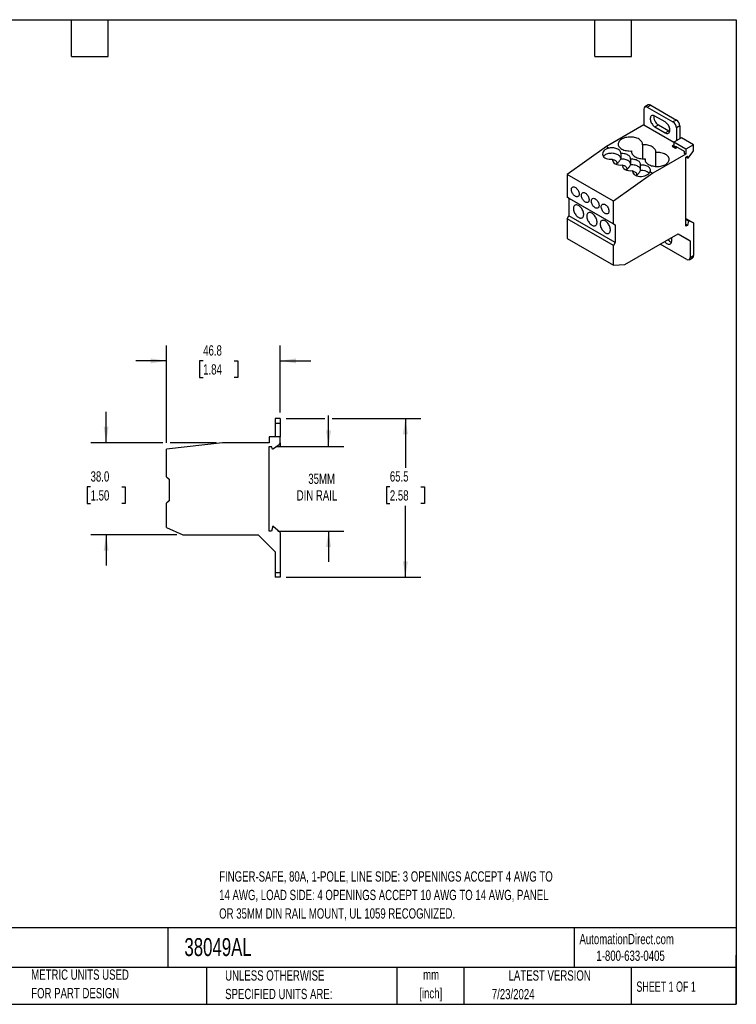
# Model space of a CAD drawing. Header units: millimetres. Extents: x 13 to 546, y 13 to 419.
# Tile 2 of 2: x 250 to 546, y 13 to 419. Entities that reach past the tile are written whole.
import ezdxf

# ---------------------------------------------------------------- set-up
doc = ezdxf.new("R2010")
doc.units = ezdxf.units.MM
doc.header["$LTSCALE"] = 2
doc.layers.add('DIMENSIONS', color=140, linetype='Continuous', lineweight=25)
doc.layers.add('TEXT', color=140, linetype='Continuous', lineweight=25)
doc.styles.add('SLDTEXTSTYLE0', font='TXT', dxfattribs={"width": 0.7})
doc.styles.add('SLDTEXTSTYLE1', font='TXT', dxfattribs={"width": 0.65})
doc.dimstyles.new('SLDDIMSTYLE0', dxfattribs={"dimtxt": 4.316016, "dimasz": 6.604, "dimexe": 0, "dimexo": 0.0625, "dimgap": 1.079004, "dimtad": 0, "dimtih": 1, "dimtoh": 1, "dimrnd": 1e-09, "dimzin": 4, "dimdsep": 46, "dimtxsty": 'SLDTEXTSTYLE0', "dimsah": 1, "dimcen": 0.09, "dimadec": 0, "dimazin": 1, "dimtfac": 1, "dimtmove": 0, "dimatfit": 0, "dimfxl": 0, "dimfrac": 2, "dimtolj": 1, "dimtzin": 12, "dimarcsym": 0})
doc.dimstyles.new('SLDDIMSTYLE1', dxfattribs={"dimtxt": 4.316016, "dimasz": 6.604, "dimexe": 0, "dimexo": 0.0625, "dimgap": 1.079004, "dimtad": 0, "dimtih": 1, "dimtoh": 1, "dimrnd": 1e-09, "dimzin": 12, "dimdsep": 46, "dimtxsty": 'SLDTEXTSTYLE0', "dimsah": 1, "dimcen": 0.09, "dimadec": 0, "dimazin": 3, "dimtfac": 1, "dimtmove": 0, "dimatfit": 0, "dimfxl": 0, "dimfrac": 2, "dimtolj": 1, "dimtzin": 12, "dimarcsym": 0})
doc.dimstyles.new('SLDDIMSTYLE2', dxfattribs={"dimtxt": 4.316016, "dimasz": 6.604, "dimexe": 0, "dimexo": 0.0625, "dimgap": 1.079004, "dimtad": 0, "dimtih": 1, "dimtoh": 1, "dimrnd": 1e-09, "dimzin": 12, "dimdsep": 46, "dimtxsty": 'SLDTEXTSTYLE0', "dimsah": 1, "dimcen": 0.09, "dimadec": 0, "dimazin": 3, "dimtfac": 1, "dimtofl": 0, "dimtmove": 0, "dimatfit": 3, "dimfxl": 0, "dimfrac": 2, "dimtolj": 1, "dimtzin": 12, "dimarcsym": 0})

# ---------------------------------------------------------------- blocks, each defined once
blk = doc.blocks.new('_D_4')
at = {"layer": 'DIMENSIONS'}
for p, q in [((377.87, 242.99), (377.87, 255.69)), ((356.91, 242.99), (384.22, 242.99)), ((356.91, 207.99), (384.22, 207.99)), ((377.87, 207.99), (377.87, 195.29))]:
    blk.add_line(p, q, dxfattribs=at)
for points in [[(377.87, 242.99), (378.89, 249.59), (376.85, 249.59)], [(377.87, 207.99), (376.85, 201.39), (378.89, 201.39)]]:
    blk.add_solid(points, dxfattribs=at)
at = {"layer": 'DIMENSIONS', "char_height": 4.233, "attachment_point": 1, "style": 'SLDTEXTSTYLE0'}
for s, insert in [('35MM', (369.52, 231.73)), ('DIN RAIL', (364.74, 224.87))]:
    blk.add_mtext(s, dxfattribs=dict(at, insert=insert))
blk = doc.blocks.new('_D_5')
at = {"layer": 'DIMENSIONS'}
for p, q in [((360.41, 254.49), (376.35, 254.49)), ((379.39, 254.49), (415.93, 254.49)), ((409.58, 254.49), (409.58, 234.1)), ((403.17, 226.27), (401.72, 226.27)), ((401.72, 226.27), (401.72, 219.42)), ((416, 226.27), (417.44, 226.27)), ((417.44, 226.27), (417.44, 219.42)), ((401.72, 219.42), (403.17, 219.42)), ((409.58, 188.99), (409.58, 218.45)), ((417.44, 219.42), (416, 219.42)), ((360.41, 188.99), (415.93, 188.99))]:
    blk.add_line(p, q, dxfattribs=at)
for points in [[(409.58, 254.49), (408.57, 247.89), (410.6, 247.89)], [(409.58, 188.99), (410.6, 195.59), (408.57, 195.59)]]:
    blk.add_solid(points, dxfattribs=at)
at = {"layer": 'DIMENSIONS', "char_height": 4.233, "attachment_point": 1, "style": 'SLDTEXTSTYLE0'}
for s, insert in [('65.5', (403.17, 232.7)), ('2.58', (403.17, 224.87))]:
    blk.add_mtext(s, dxfattribs=dict(at, insert=insert))
blk = doc.blocks.new('_D_6')
at = {"layer": 'DIMENSIONS'}
for p, q in [((311.07, 244.44), (311.07, 284.63)), ((357.87, 257.03), (357.87, 284.63)), ((311.07, 278.28), (298.37, 278.28)), ((326.15, 278.28), (324.7, 278.28)), ((324.7, 278.28), (324.7, 271.42)), ((338.97, 278.28), (340.42, 278.28)), ((340.42, 278.28), (340.42, 271.42)), ((357.87, 278.28), (370.57, 278.28)), ((324.7, 271.42), (326.15, 271.42)), ((340.42, 271.42), (338.97, 271.42))]:
    blk.add_line(p, q, dxfattribs=at)
for points in [[(311.07, 278.28), (304.47, 279.3), (304.47, 277.27)], [(357.87, 278.28), (364.47, 277.27), (364.47, 279.3)]]:
    blk.add_solid(points, dxfattribs=at)
at = {"layer": 'DIMENSIONS', "char_height": 4.233, "attachment_point": 1, "style": 'SLDTEXTSTYLE0'}
for s, insert in [('46.8', (326.15, 284.71)), ('1.84', (326.15, 276.88))]:
    blk.add_mtext(s, dxfattribs=dict(at, insert=insert))
blk = doc.blocks.new('_D_7')
at = {"layer": 'DIMENSIONS'}
for p, q in [((286.12, 244.49), (286.12, 257.19)), ((309.55, 244.49), (279.77, 244.49)), ((331.53, 244.49), (312.59, 244.49)), ((279.71, 226.27), (278.26, 226.27)), ((278.26, 226.27), (278.26, 219.42)), ((292.53, 226.27), (293.98, 226.27)), ((293.98, 226.27), (293.98, 219.42)), ((278.26, 219.42), (279.71, 219.42)), ((293.98, 219.42), (292.53, 219.42)), ((315.28, 206.49), (279.77, 206.49)), ((286.12, 206.49), (286.12, 193.79))]:
    blk.add_line(p, q, dxfattribs=at)
for points in [[(286.12, 244.49), (287.14, 251.09), (285.1, 251.09)], [(286.12, 206.49), (285.1, 199.89), (287.14, 199.89)]]:
    blk.add_solid(points, dxfattribs=at)
at = {"layer": 'DIMENSIONS', "char_height": 4.233, "attachment_point": 1, "style": 'SLDTEXTSTYLE0'}
for s, insert in [('38.0', (279.71, 232.7)), ('1.50', (279.71, 224.87))]:
    blk.add_mtext(s, dxfattribs=dict(at, insert=insert))

msp = doc.modelspace()

# ---------------------------------------------------------------- linework, layer by layer
for p, q in [((507.959, 382.188), (507.959, 375.656)), ((509.788, 383.92), (508.374, 383.104)), ((509.374, 383.005), (510.788, 383.821)), ((509.374, 383.005), (519.98, 376.881)), ((510.788, 383.821), (521.394, 377.698)), ((516.798, 376.881), (512.556, 379.33)), ((507.959, 375.656), (492.544, 366.757)), ((507.959, 375.656), (520.334, 368.512)), ((512.556, 374.839), (513.97, 375.656)), ((512.556, 374.839), (516.798, 372.39)), ((513.97, 375.656), (518.212, 373.207)), ((521.394, 377.698), (519.98, 376.881)), ((522.809, 375.248), (521.394, 374.432)), ((521.394, 374.432), (521.394, 369.125)), ((522.809, 375.248), (522.809, 369.941)), ((516.798, 372.39), (518.212, 373.207)), ((523.516, 370.349), (520.334, 368.512)), ((528.465, 367.492), (523.516, 370.349)), ((492.544, 366.757), (476.281, 355.253)), ((492.544, 366.757), (493.612, 366.14)), ((507.343, 367.462), (507.343, 361.724)), ((520.334, 367.287), (519.627, 366.879)), ((519.627, 366.879), (520.334, 366.471)), ((520.334, 368.512), (520.334, 366.471)), ((525.284, 365.655), (520.334, 368.512)), ((520.334, 366.471), (521.041, 366.063)), ((521.041, 366.879), (524.576, 364.838)), ((521.041, 366.063), (521.041, 366.879)), ((521.041, 366.063), (521.748, 366.471)), ((528.465, 367.492), (525.284, 365.655)), ((528.465, 365.464), (528.465, 367.492)), ((498.398, 363.849), (498.398, 361.563)), ((502.919, 364.908), (502.919, 364.278)), ((508.434, 361.724), (508.434, 361.094)), ((525.284, 363.613), (511.636, 355.735)), ((512.859, 358.54), (512.859, 364.278)), ((524.576, 364.838), (524.576, 364.022)), ((524.576, 364.022), (525.284, 363.613)), ((525.284, 365.655), (525.284, 363.613)), ((525.284, 362.389), (525.991, 362.797)), ((525.284, 333.81), (525.284, 362.389)), ((525.425, 362.47), (526.273, 361.98)), ((526.273, 361.98), (525.991, 362.797)), ((526.273, 361.98), (528.168, 364.626)), ((495.035, 361.524), (495.035, 361.049)), ((499.136, 359.156), (499.136, 358.682)), ((502.499, 361.482), (502.499, 359.195)), ((506.6, 356.828), (506.6, 359.114)), ((495.373, 344.232), (476.281, 355.253)), ((476.281, 355.253), (476.281, 345.855)), ((511.636, 355.735), (495.373, 344.232)), ((503.238, 356.789), (503.238, 356.314)), ((510.568, 356.352), (511.636, 355.735)), ((476.281, 345.855), (495.373, 334.833)), ((476.988, 345.446), (476.281, 345.855)), ((476.988, 345.446), (496.08, 334.425)), ((476.988, 345.446), (476.988, 338.179)), ((495.373, 334.833), (495.373, 344.232)), ((476.281, 336.954), (476.988, 338.179)), ((496.08, 327.158), (476.988, 338.179)), ((495.373, 325.933), (476.281, 336.954)), ((476.281, 336.954), (476.281, 328.789)), ((495.373, 334.833), (496.08, 334.425)), ((496.08, 334.425), (496.08, 327.158)), ((525.284, 337.075), (528.465, 335.238)), ((525.284, 336.667), (526.344, 336.055)), ((525.991, 334.218), (525.284, 334.626)), ((525.991, 334.218), (525.284, 333.81)), ((526.344, 336.055), (525.991, 334.218)), ((528.465, 335.238), (526.344, 336.055)), ((528.465, 335.238), (528.465, 321.765)), ((500.146, 318.073), (522.102, 330.748)), ((519.45, 327.787), (519.45, 329.217)), ((522.101, 330.748), (525.991, 328.502)), ((522.102, 330.748), (527.051, 327.89)), ((476.281, 328.789), (495.373, 317.768)), ((496.08, 327.158), (495.373, 325.933)), ((495.373, 317.768), (495.373, 325.933)), ((525.637, 320.132), (514.675, 326.461)), ((525.991, 328.502), (527.051, 327.89)), ((527.051, 327.89), (527.051, 320.949)), ((527.051, 320.949), (528.465, 321.765)), ((495.373, 317.768), (500.146, 318.073)), ((526.637, 320.033), (528.051, 320.85)), ((357.871, 254.491), (355.871, 254.491)), ((355.871, 254.491), (355.871, 252.491)), ((357.871, 252.491), (355.871, 252.491)), ((355.871, 252.491), (355.871, 246.991)), ((357.871, 254.491), (357.871, 252.491)), ((357.871, 252.491), (357.871, 246.991)), ((334.071, 244.491), (311.071, 241.901)), ((353.371, 244.491), (334.071, 244.491)), ((353.371, 246.991), (353.371, 244.491)), ((357.871, 246.991), (353.371, 246.991)), ((357.871, 244.507), (357.871, 246.991)), ((357.871, 244.507), (357.871, 242.991)), ((311.071, 230.391), (311.071, 241.901)), ((353.371, 242.991), (354.371, 242.991)), ((353.371, 207.991), (353.371, 242.991)), ((354.771, 241.791), (354.371, 242.991)), ((354.771, 241.791), (357.449, 243.692)), ((356.461, 242.991), (357.871, 242.991)), ((311.071, 230.391), (312.071, 229.391)), ((312.071, 229.391), (312.071, 220.491)), ((312.071, 220.491), (311.071, 219.491)), ((311.071, 209.491), (311.071, 219.491)), ((311.071, 209.491), (317.821, 206.491)), ((354.371, 207.991), (353.371, 207.991)), ((354.871, 209.991), (354.371, 207.991)), ((357.871, 207.491), (354.871, 209.991)), ((357.871, 207.491), (357.871, 190.991)), ((317.821, 206.491), (348.871, 206.491)), ((348.871, 206.491), (355.871, 199.491)), ((355.871, 199.491), (355.871, 190.991)), ((355.871, 190.991), (357.871, 190.991)), ((355.871, 190.991), (355.871, 188.991)), ((357.871, 188.991), (355.871, 188.991)), ((357.871, 190.991), (357.871, 188.991))]:
    msp.add_line(p, q)
at = {"flags": 128}
for points in [[(512.556, 379.33), (512.266, 379.473), (511.982, 379.561), (511.712, 379.595), (511.46, 379.573), (511.233, 379.494), (511.035, 379.363), (510.872, 379.18), (510.745, 378.95), (510.66, 378.679), (510.616, 378.372), (510.616, 378.036), (510.66, 377.68), (510.745, 377.309), (510.872, 376.934), (511.035, 376.562), (511.233, 376.202), (511.46, 375.862), (511.712, 375.549), (511.982, 375.27), (512.266, 375.032), (512.556, 374.839)], [(516.798, 372.39), (517.088, 372.248), (517.371, 372.159), (517.642, 372.125), (517.894, 372.148), (518.121, 372.226), (518.319, 372.358), (518.482, 372.541), (518.608, 372.77), (518.694, 373.042), (518.737, 373.348), (518.737, 373.684), (518.694, 374.041), (518.608, 374.411), (518.482, 374.786), (518.319, 375.158), (518.121, 375.518), (517.894, 375.859), (517.642, 376.172), (517.371, 376.45), (517.088, 376.689), (516.798, 376.881)], [(507.343, 367.462), (507.373, 367.778), (507.343, 368.094), (507.253, 368.406), (507.105, 368.71), (506.9, 369.003), (506.641, 369.281), (506.33, 369.542), (505.972, 369.781), (505.571, 369.996), (505.131, 370.185), (504.659, 370.344), (504.159, 370.473), (503.637, 370.57), (503.101, 370.633), (502.555, 370.662), (502.008, 370.656), (501.465, 370.616), (500.932, 370.541), (500.417, 370.434), (499.926, 370.294), (499.464, 370.125), (499.037, 369.927), (498.649, 369.703), (498.307, 369.457), (498.013, 369.19), (497.772, 368.906), (497.585, 368.609), (497.456, 368.302), (497.387, 367.988), (497.377, 367.672), (497.426, 367.357), (497.536, 367.047), (497.703, 366.746), (497.926, 366.458), (498.203, 366.185), (498.529, 365.931), (498.902, 365.7), (499.317, 365.493), (499.768, 365.314), (500.25, 365.164), (500.758, 365.046), (501.285, 364.96), (501.825, 364.908), (502.372, 364.891), (502.919, 364.908)], [(518.212, 373.207), (518.502, 373.064), (518.685, 373.001)], [(498.398, 363.849), (498.414, 364.131), (498.367, 364.411), (498.257, 364.686), (498.086, 364.95), (497.857, 365.199), (497.575, 365.429), (497.242, 365.635), (496.867, 365.815), (496.454, 365.965), (496.01, 366.083), (495.544, 366.167), (495.063, 366.215), (494.575, 366.227), (494.089, 366.202), (493.612, 366.14)], [(512.859, 364.278), (512.889, 364.601), (512.856, 364.923), (512.761, 365.241), (512.606, 365.55), (512.391, 365.848), (512.12, 366.131), (511.797, 366.394), (511.424, 366.634), (511.008, 366.849), (510.552, 367.036), (510.063, 367.192), (509.547, 367.316), (509.01, 367.406), (508.459, 367.461), (507.902, 367.48), (507.343, 367.462)], [(498.398, 361.989), (498.372, 362.106), (498.271, 362.372), (498.113, 362.629), (497.9, 362.872), (497.636, 363.098), (497.325, 363.303), (496.972, 363.483), (496.582, 363.637), (496.163, 363.761), (495.719, 363.854), (495.259, 363.914), (494.789, 363.94), (494.318, 363.932), (493.851, 363.889), (493.398, 363.814), (492.965, 363.706), (492.559, 363.567), (492.186, 363.4), (491.853, 363.208), (491.564, 362.992), (491.324, 362.758), (491.254, 362.675)], [(502.499, 361.482), (502.516, 361.755), (502.473, 362.027), (502.371, 362.294), (502.211, 362.551), (501.997, 362.795), (501.732, 363.021), (501.419, 363.226), (501.064, 363.406), (500.672, 363.56), (500.25, 363.683), (499.804, 363.775), (499.342, 363.834), (498.871, 363.859), (498.398, 363.849)], [(502.919, 364.908), (502.889, 364.586), (502.921, 364.264), (503.016, 363.946), (503.172, 363.636), (503.386, 363.338), (503.657, 363.056), (503.981, 362.793), (504.353, 362.552), (504.77, 362.337), (505.225, 362.15), (505.714, 361.994), (506.23, 361.87), (506.767, 361.78), (507.318, 361.726), (507.876, 361.707), (508.434, 361.724)], [(508.434, 361.724), (508.404, 361.408), (508.434, 361.093), (508.524, 360.781), (508.672, 360.476), (508.877, 360.183), (509.137, 359.905), (509.447, 359.645), (509.805, 359.405), (510.206, 359.19), (510.646, 359.002), (511.119, 358.842), (511.619, 358.713), (512.14, 358.616), (512.677, 358.553), (513.222, 358.525), (513.77, 358.53), (514.313, 358.571), (514.845, 358.645), (515.36, 358.753), (515.851, 358.892), (516.314, 359.062), (516.741, 359.259), (517.128, 359.483), (517.471, 359.73), (517.764, 359.996), (518.006, 360.28), (518.192, 360.577), (518.321, 360.885), (518.391, 361.198), (518.401, 361.514), (518.351, 361.829), (518.242, 362.139), (518.074, 362.44), (517.851, 362.729), (517.575, 363.001), (517.248, 363.255), (516.875, 363.487), (516.461, 363.693), (516.01, 363.873), (515.528, 364.022), (515.02, 364.141), (514.493, 364.226), (513.952, 364.278), (513.406, 364.296), (512.859, 364.278)], [(496.831, 359.627), (496.839, 359.644), (496.904, 359.849), (496.912, 360.058), (496.861, 360.265), (496.753, 360.465), (496.591, 360.652), (496.38, 360.821), (496.124, 360.969), (495.83, 361.091), (495.506, 361.185), (495.16, 361.247), (495.017, 361.263)], [(502.499, 359.622), (502.473, 359.74), (502.371, 360.007), (502.211, 360.265), (501.997, 360.508), (501.732, 360.734), (501.419, 360.939), (501.064, 361.12), (500.672, 361.273), (500.25, 361.397), (499.804, 361.489), (499.342, 361.548), (498.871, 361.573), (498.398, 361.563)], [(500.932, 357.259), (500.94, 357.276), (501.006, 357.482), (501.013, 357.691), (500.962, 357.898), (500.854, 358.097), (500.693, 358.284), (500.481, 358.454), (500.225, 358.602), (499.931, 358.724), (499.607, 358.817), (499.261, 358.879), (499.118, 358.895)], [(506.6, 359.114), (506.617, 359.387), (506.574, 359.659), (506.472, 359.926), (506.313, 360.183), (506.098, 360.427), (505.833, 360.653), (505.52, 360.858), (505.165, 361.039), (504.773, 361.192), (504.351, 361.316), (503.905, 361.408), (503.443, 361.467), (502.972, 361.491), (502.499, 361.482)], [(506.6, 357.254), (506.574, 357.373), (506.472, 357.64), (506.313, 357.897), (506.098, 358.141), (505.833, 358.367), (505.52, 358.572), (505.165, 358.752), (504.773, 358.906), (504.351, 359.029), (503.905, 359.121), (503.443, 359.18), (502.972, 359.205), (502.499, 359.195)], [(510.568, 356.352), (510.675, 356.627), (510.718, 356.907), (510.698, 357.189), (510.615, 357.467), (510.47, 357.736), (510.266, 357.992), (510.006, 358.23), (509.694, 358.447), (509.336, 358.639), (508.938, 358.802), (508.507, 358.934), (508.05, 359.033), (507.574, 359.096), (507.088, 359.124), (506.6, 359.114)], [(505.034, 354.892), (505.042, 354.908), (505.107, 355.114), (505.114, 355.323), (505.063, 355.53), (504.956, 355.73), (504.794, 355.917), (504.582, 356.086), (504.326, 356.234), (504.032, 356.356), (503.708, 356.45), (503.363, 356.512), (503.22, 356.528)], [(478.084, 348.978), (478.105, 349.261), (478.166, 349.513), (478.266, 349.727), (478.403, 349.898), (478.573, 350.021), (478.771, 350.093), (478.993, 350.113), (479.232, 350.08), (479.483, 349.994), (479.739, 349.858), (479.993, 349.676), (480.239, 349.452), (480.471, 349.192), (480.681, 348.902), (480.866, 348.591), (481.02, 348.265), (481.139, 347.935), (481.22, 347.608), (481.261, 347.292), (481.261, 346.996), (481.22, 346.728), (481.139, 346.495), (481.02, 346.302), (480.866, 346.154), (480.681, 346.056), (480.471, 346.009), (480.239, 346.016), (479.993, 346.076), (479.739, 346.187), (479.483, 346.347), (479.232, 346.551), (478.993, 346.794), (478.771, 347.069), (478.573, 347.371), (478.403, 347.69), (478.266, 348.019), (478.166, 348.349), (478.105, 348.672), (478.084, 348.978)], [(482.185, 346.611), (482.206, 346.893), (482.267, 347.145), (482.368, 347.359), (482.504, 347.53), (482.674, 347.653), (482.873, 347.726), (483.094, 347.746), (483.334, 347.712), (483.585, 347.627), (483.84, 347.491), (484.095, 347.309), (484.341, 347.084), (484.572, 346.824), (484.783, 346.534), (484.967, 346.223), (485.121, 345.898), (485.24, 345.567), (485.321, 345.24), (485.362, 344.924), (485.362, 344.629), (485.321, 344.361), (485.24, 344.127), (485.121, 343.934), (484.967, 343.786), (484.783, 343.688), (484.572, 343.642), (484.341, 343.649), (484.095, 343.708), (483.84, 343.819), (483.585, 343.979), (483.334, 344.183), (483.094, 344.426), (482.873, 344.702), (482.674, 345.003), (482.504, 345.323), (482.368, 345.652), (482.267, 345.982), (482.206, 346.304), (482.185, 346.611)], [(478.897, 341.16), (478.918, 340.807), (478.979, 340.437), (479.081, 340.058), (479.22, 339.676), (479.394, 339.299), (479.599, 338.934), (479.832, 338.589), (480.089, 338.27), (480.363, 337.984), (480.65, 337.735), (480.945, 337.53), (481.24, 337.371), (481.532, 337.262), (481.813, 337.205), (482.079, 337.201), (482.325, 337.251), (482.545, 337.353), (482.735, 337.505), (482.892, 337.704), (483.012, 337.947), (483.094, 338.228), (483.135, 338.543), (483.135, 338.884), (483.094, 339.247), (483.012, 339.622), (482.892, 340.004), (482.735, 340.384), (482.545, 340.756), (482.325, 341.112), (482.079, 341.444), (481.813, 341.748), (481.532, 342.016), (481.24, 342.243), (480.945, 342.426), (480.65, 342.56), (480.363, 342.643), (480.089, 342.674), (479.832, 342.651), (479.599, 342.575), (479.394, 342.448), (479.22, 342.272), (479.081, 342.05), (478.979, 341.788), (478.918, 341.489), (478.897, 341.16)], [(486.287, 344.243), (486.307, 344.526), (486.368, 344.778), (486.469, 344.992), (486.606, 345.162), (486.775, 345.286), (486.974, 345.358), (487.196, 345.378), (487.435, 345.345), (487.686, 345.259), (487.942, 345.123), (488.196, 344.941), (488.442, 344.717), (488.673, 344.456), (488.884, 344.167), (489.068, 343.855), (489.222, 343.53), (489.341, 343.2), (489.422, 342.872), (489.463, 342.557), (489.463, 342.261), (489.422, 341.993), (489.341, 341.759), (489.222, 341.566), (489.068, 341.419), (488.884, 341.321), (488.673, 341.274), (488.442, 341.281), (488.196, 341.341), (487.942, 341.452), (487.686, 341.611), (487.435, 341.815), (487.196, 342.058), (486.974, 342.334), (486.775, 342.636), (486.606, 342.955), (486.469, 343.284), (486.368, 343.614), (486.307, 343.936), (486.287, 344.243)], [(490.388, 341.875), (490.408, 342.158), (490.47, 342.41), (490.57, 342.624), (490.707, 342.795), (490.877, 342.918), (491.075, 342.991), (491.297, 343.011), (491.536, 342.977), (491.787, 342.891), (492.043, 342.756), (492.297, 342.573), (492.543, 342.349), (492.774, 342.089), (492.985, 341.799), (493.17, 341.488), (493.323, 341.163), (493.442, 340.832), (493.524, 340.505), (493.565, 340.189), (493.565, 339.894), (493.524, 339.626), (493.442, 339.392), (493.323, 339.199), (493.17, 339.051), (492.985, 338.953), (492.774, 338.907), (492.543, 338.913), (492.297, 338.973), (492.043, 339.084), (491.787, 339.244), (491.536, 339.448), (491.297, 339.691), (491.075, 339.967), (490.877, 340.268), (490.707, 340.588), (490.57, 340.916), (490.47, 341.246), (490.408, 341.569), (490.388, 341.875)], [(484.413, 337.976), (484.433, 337.623), (484.495, 337.253), (484.596, 336.874), (484.735, 336.492), (484.909, 336.115), (485.115, 335.75), (485.348, 335.405), (485.604, 335.086), (485.879, 334.8), (486.166, 334.551), (486.46, 334.346), (486.756, 334.187), (487.047, 334.078), (487.329, 334.021), (487.595, 334.017), (487.84, 334.067), (488.06, 334.169), (488.25, 334.321), (488.407, 334.52), (488.527, 334.763), (488.609, 335.044), (488.65, 335.359), (488.65, 335.7), (488.609, 336.063), (488.527, 336.438), (488.407, 336.82), (488.25, 337.2), (488.06, 337.572), (487.84, 337.928), (487.595, 338.26), (487.329, 338.564), (487.047, 338.832), (486.756, 339.059), (486.46, 339.242), (486.166, 339.376), (485.879, 339.459), (485.604, 339.49), (485.348, 339.467), (485.115, 339.391), (484.909, 339.264), (484.735, 339.088), (484.596, 338.866), (484.495, 338.604), (484.433, 338.305), (484.413, 337.976)], [(489.928, 334.792), (489.949, 334.439), (490.01, 334.069), (490.112, 333.69), (490.251, 333.308), (490.424, 332.931), (490.63, 332.566), (490.863, 332.221), (491.12, 331.902), (491.394, 331.616), (491.681, 331.367), (491.975, 331.162), (492.271, 331.003), (492.563, 330.894), (492.844, 330.837), (493.11, 330.833), (493.356, 330.883), (493.575, 330.985), (493.766, 331.137), (493.923, 331.336), (494.043, 331.579), (494.124, 331.86), (494.166, 332.175), (494.166, 332.516), (494.124, 332.879), (494.043, 333.254), (493.923, 333.636), (493.766, 334.016), (493.575, 334.388), (493.356, 334.744), (493.11, 335.076), (492.844, 335.38), (492.563, 335.648), (492.271, 335.875), (491.975, 336.058), (491.681, 336.192), (491.394, 336.275), (491.12, 336.306), (490.863, 336.283), (490.63, 336.207), (490.424, 336.08), (490.251, 335.904), (490.112, 335.682), (490.01, 335.42), (489.949, 335.121), (489.928, 334.792)], [(516.529, 327.531), (516.533, 327.526), (516.795, 327.229), (517.073, 326.97), (517.36, 326.754), (517.651, 326.586), (517.938, 326.47), (518.216, 326.409), (518.478, 326.404), (518.718, 326.454), (518.931, 326.559), (519.112, 326.717), (519.257, 326.924), (519.363, 327.175), (519.428, 327.465), (519.45, 327.787)]]:
    msp.add_lwpolyline(points, dxfattribs=at)
for centre, radius, start, end in [((508.826, 382.32), 0.877, 51.32543, 188.68532), ((510.205, 383.034), 0.979, 53.47043, 115.21911), ((516.017, 379.049), 3.963, 172.9513, 238.90384), ((518.337, 374.3), 3.06, 2.4764, 57.5236), ((519.751, 375.116), 3.06, 2.4764, 57.5236), ((526.958, 365.528), 1.508, 323.28591, 357.57173), ((507.155, 352.049), 4.811, 50.79239, 96.62018), ((520.363, 330.101), 2.989, 215.93284, 251.02934), ((527.493, 321.654), 0.979, 304.77892, 6.53326), ((526.185, 320.817), 0.877, 231.32543, 8.68532), ((356.871, 244.507), 1, 305.36246, 0)]:
    msp.add_arc(centre, radius, start, end)
for centre, start_param, end_param in [((494.666, 363.897), 1.7854177, 4.7409508), ((498.767, 361.529), 2.9727867, 4.7409508), ((502.868, 359.162), 2.9727867, 4.7409508), ((506.969, 356.794), 2.9727867, 5.9283198)]:
    msp.add_ellipse(centre, major_axis=(3.741, 0.412), ratio=0.6377413, start_param=start_param, end_param=end_param)
for points, knots in [([(496.496, 359.473), (496.532, 359.486), (496.647, 359.528), (496.847, 359.65), (497.088, 359.838), (497.382, 360.124), (497.713, 360.524), (498.069, 361.032), (498.288, 361.386), (498.398, 361.563)], [0, 0, 0, 0, 0.04982971, 0.16263133, 0.27516505, 0.38784055, 0.59165858, 0.79612299, 1, 1, 1, 1]), ([(500.597, 357.106), (500.633, 357.119), (500.748, 357.16), (500.949, 357.283), (501.189, 357.47), (501.483, 357.756), (501.814, 358.156), (502.17, 358.665), (502.389, 359.019), (502.499, 359.195)], [0, 0, 0, 0, 0.0498297, 0.1626313, 0.2751651, 0.3878406, 0.5916586, 0.796123, 1, 1, 1, 1]), ([(504.699, 354.738), (504.734, 354.751), (504.849, 354.793), (505.05, 354.915), (505.29, 355.103), (505.584, 355.389), (505.916, 355.789), (506.272, 356.297), (506.491, 356.651), (506.6, 356.828)], [0, 0, 0, 0, 0.0498297, 0.1626313, 0.2751651, 0.3878406, 0.5916586, 0.796123, 1, 1, 1, 1])]:
    msp.add_open_spline(points, degree=3, knots=knots)
at = {"layer": 'TEXT'}
for p, q in [((12.7, 419.1), (546.1, 419.1)), ((271.78, 403.86), (271.78, 419.1)), ((287.02, 403.86), (287.02, 419.1)), ((487.68, 403.86), (487.68, 419.1)), ((502.92, 403.86), (502.92, 419.1)), ((546.1, 419.1), (546.1, 12.7)), ((271.78, 403.86), (287.02, 403.86)), ((487.68, 403.86), (502.92, 403.86)), ((546.1, 44.252), (12.7, 44.252)), ((311.518, 44.252), (311.518, 27.94)), ((479.151, 44.252), (479.151, 27.94)), ((546.1, 12.7), (546.1, 33.02)), ((546.1, 27.94), (12.7, 27.94)), ((327.56, 27.94), (327.56, 12.7)), ((406.049, 27.94), (406.049, 12.7)), ((433.624, 27.94), (433.624, 12.7)), ((502.697, 27.94), (502.697, 12.7)), ((12.7, 12.7), (546.1, 12.7))]:
    msp.add_line(p, q, dxfattribs=at)

# ---------------------------------------------------------------- texts
for s, insert, char_height, attachment_point, style in [('FINGER-SAFE, 80A, 1-POLE, LINE SIDE: 3 OPENINGS ACCEPT 4 AWG TO', (332.749, 67.596), 4.23333, 1, 'SLDTEXTSTYLE0'), ('14 AWG, LOAD SIDE: 4 OPENINGS ACCEPT 10 AWG TO 14 AWG, PANEL', (332.749, 59.952), 4.23333, 1, 'SLDTEXTSTYLE0'), ('OR 35MM DIN RAIL MOUNT, UL 1059 RECOGNIZED.', (332.749, 52.308), 4.23333, 1, 'SLDTEXTSTYLE0'), ('AutomationDirect.com', (481.39, 41.753), 4.23333, 1, 'SLDTEXTSTYLE0'), ('38049AL', (318.415, 40.03), 7.4083, 1, 'SLDTEXTSTYLE0'), ('1-800-633-0405', (488.383, 34.874), 4.23333, 1, 'SLDTEXTSTYLE0'), ('METRIC UNITS USED', (255.209, 27.072), 4.23333, 1, 'SLDTEXTSTYLE0'), ('UNLESS OTHERWISE', (335.216, 26.723), 4.23333, 1, 'SLDTEXTSTYLE0'), ('mm', (420.198, 27.038), 4.2333, 2, 'SLDTEXTSTYLE0'), ('LATEST VERSION', (469.104, 26.728), 4.23333, 2, 'SLDTEXTSTYLE0'), ('SHEET 1 OF 1', (504.883, 22.103), 4.23333, 1, 'SLDTEXTSTYLE1'), ('FOR PART DESIGN', (255.209, 19.428), 4.23333, 1, 'SLDTEXTSTYLE0'), ('SPECIFIED UNITS ARE:', (335.216, 19.078), 4.23333, 1, 'SLDTEXTSTYLE0'), ('[inch]', (420.03, 19.394), 4.2333, 2, 'SLDTEXTSTYLE0'), ('7/23/2024', (445.226, 19.017), 4.2333, 1, 'SLDTEXTSTYLE0')]:
    msp.add_mtext(s, dxfattribs=dict(at, insert=insert, char_height=char_height, attachment_point=attachment_point, style=style))

# ---------------------------------------------------------------- dimensions: what is measured, and where the dimension line sits
at = {"layer": 'DIMENSIONS'}
dim = msp.add_linear_dim(base=(311.071, 278.283), p1=(357.871, 254.491), p2=(311.071, 241.901), dimstyle='SLDDIMSTYLE1', dxfattribs=at)
dim.commit()
dim.dimension.update_dxf_attribs({"geometry": '_D_6', "text_midpoint": (332.56, 278.283), "dimtype": 160})
for base, p1, p2, dimstyle, picture, middle in [((286.12, 206.491), (334.071, 244.491), (317.821, 206.491), 'SLDDIMSTYLE0', '_D_7', (286.12, 226.275)), ((409.583, 188.991), (357.871, 254.491), (357.871, 188.991), 'SLDDIMSTYLE2', '_D_5', (409.583, 226.275))]:
    dim = msp.add_linear_dim(base=base, p1=p1, p2=p2, angle=90, dimstyle=dimstyle, dxfattribs=at)
    dim.commit()
    dim.dimension.update_dxf_attribs({"geometry": picture, "text_midpoint": middle, "dimtype": 160})
dim = msp.add_linear_dim(base=(377.871, 242.991), p1=(354.371, 207.991), p2=(354.371, 242.991), angle=90, text='35MM\\PDIN RAIL', dimstyle='SLDDIMSTYLE1', dxfattribs=at)
dim.commit()
dim.dimension.update_dxf_attribs({"geometry": '_D_4', "text_midpoint": (377.871, 226.275), "dimtype": 160})

doc.saveas('drawing.dxf')
